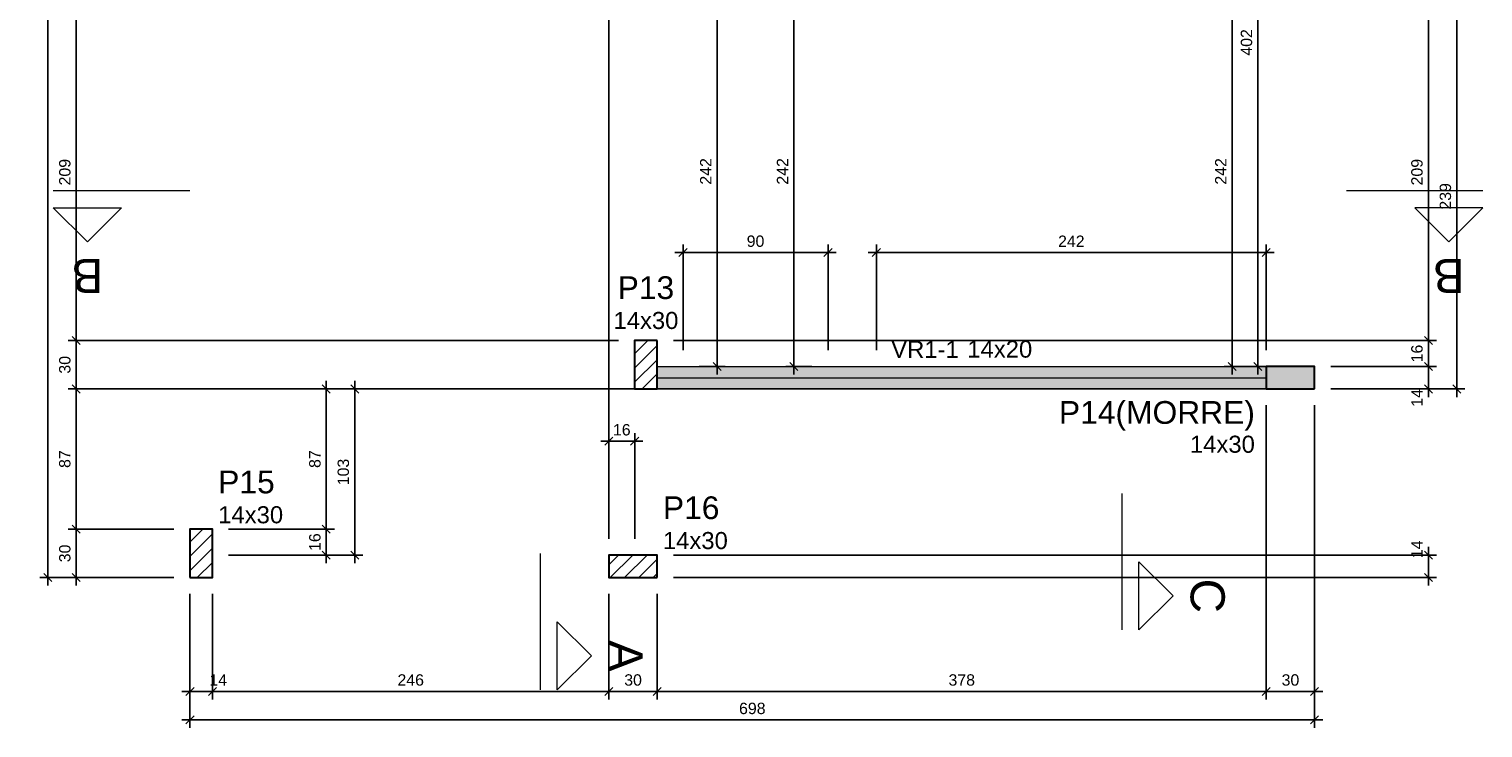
# Model space of a CAD drawing. Header units: millimetres. Extents: x 337 to 526, y -381 to -65.
# Tile 59 of 104: x 347 to 365, y -176 to -167. Entities that reach past the tile are written whole.
import ezdxf

# ---------------------------------------------------------------- set-up
doc = ezdxf.new("R2010")
doc.units = ezdxf.units.MM
doc.header["$MEASUREMENT"] = 0
doc.linetypes.add('DOT', pattern=[6.35, 0, -6.35])
doc.layers.get('0').update_dxf_attribs({"lineweight": 5})
for name, color, linetype, lineweight in [('FO-Cortes', 7, 'Continuous', 5), ('FO-Cotas', 5, 'Continuous', 5), ('FO-Eixos', 5, 'Continuous', 5), ('FO-Hachura pilar que morre', 106, 'Continuous', 5), ('FO-Hachura pilar que passa', 19, 'Continuous', 5), ('FO-Hachura viga', 43, 'Continuous', 5), ('FO-Pilares', 152, 'Continuous', 30), ('FO-Textos das vigas', 7, 'Continuous', 5), ('FO-Textos dos pilares', 7, 'Continuous', 5), ('FO-Vigas', 1, 'Continuous', 20)]:
    doc.layers.add(name, color=color, linetype=linetype, lineweight=lineweight)
doc.styles.add('Arial', font='arial.ttf')
doc.dimstyles.new('UM_50.000000', dxfattribs={"dimtxt": 0.18, "dimasz": 0.1, "dimexe": 0.1, "dimexo": 0.2, "dimgap": 0, "dimtad": 1, "dimtih": 1, "dimtoh": 1, "dimdec": 1, "dimlfac": 50, "dimzin": 0, "dimdsep": 46, "dimtxsty": 'Standard', "dimcen": 0.09, "dimdle": 0.1, "dimadec": 1, "dimazin": 2, "dimtfac": 1, "dimtdec": 4, "dimtofl": 0, "dimtmove": 0, "dimatfit": 3, "dimfxl": 1, "dimtolj": 1, "dimarcsym": 0})
pattern_1 = [(45, (341.53497, -212.47107), (-0.08838835, 0.08838835), [])]

# ---------------------------------------------------------------- blocks, each defined once
blk = doc.blocks.new('_Oblique')
at = {"color": 0, "linetype": 'ByBlock', "lineweight": -2}
blk.add_line((-0.5, -0.5), (0.5, 0.5), dxfattribs=at)
blk = doc.blocks.new('*D468')
at = {"layer": 'Defpoints', "color": 0, "transparency": 16777216}
for p in [(353.991, -155.136), (349.071, -156.548), (353.991, -173.908)]:
    blk.add_point(p, dxfattribs=at)
at = {"layer": 'FO-Cotas', "color": 0, "lineweight": -2, "transparency": 16777216}
for p, q in [((348.971, -155.136), (354.091, -155.136)), ((349.071, -156.348), (349.071, -155.036)), ((353.991, -173.708), (353.991, -155.036))]:
    blk.add_line(p, q, dxfattribs=at)
at = {"layer": 'FO-Cotas', "color": 0, "lineweight": -2, "transparency": 16777216, "xscale": 0.1, "yscale": 0.1, "zscale": 0.1, "rotation": 180}
blk.add_blockref('_Oblique', (349.071, -155.136), dxfattribs=at)
at = {"layer": 'FO-Cotas', "color": 0, "lineweight": -2, "transparency": 16777216, "xscale": 0.1, "yscale": 0.1, "zscale": 0.1}
blk.add_blockref('_Oblique', (353.991, -155.136), dxfattribs=at)
at = {"layer": 'FO-Cotas', "color": 7, "transparency": 16777216, "insert": (351.531, -154.995), "char_height": 0.1412, "attachment_point": 5, "rotation": 0.0057, "style": 'Arial'}
blk.add_mtext('\\A1;246', dxfattribs=at)
blk = doc.blocks.new('*D411')
at = {"layer": 'Defpoints', "color": 0, "transparency": 16777216}
for p in [(354.311, -172.496), (353.991, -173.908), (354.311, -173.908)]:
    blk.add_point(p, dxfattribs=at)
at = {"layer": 'FO-Cotas', "color": 0, "lineweight": -2, "transparency": 16777216}
for p, q in [((353.891, -172.496), (354.411, -172.496)), ((353.991, -173.708), (353.991, -172.396)), ((354.311, -173.708), (354.311, -172.396))]:
    blk.add_line(p, q, dxfattribs=at)
at = {"layer": 'FO-Cotas', "color": 0, "lineweight": -2, "transparency": 16777216, "xscale": 0.1, "yscale": 0.1, "zscale": 0.1, "rotation": 180}
blk.add_blockref('_Oblique', (353.991, -172.496), dxfattribs=at)
at = {"layer": 'FO-Cotas', "color": 0, "lineweight": -2, "transparency": 16777216, "xscale": 0.1, "yscale": 0.1, "zscale": 0.1}
blk.add_blockref('_Oblique', (354.311, -172.496), dxfattribs=at)
at = {"layer": 'FO-Cotas', "color": 7, "transparency": 16777216, "insert": (354.151, -172.355), "char_height": 0.1412, "attachment_point": 5, "rotation": 0.0057, "style": 'Arial'}
blk.add_mtext('\\A1;16', dxfattribs=at)
blk = doc.blocks.new('*D413')
at = {"layer": 'Defpoints', "color": 0, "transparency": 16777216}
for p in [(356.711, -170.156), (354.911, -171.568), (356.711, -171.568)]:
    blk.add_point(p, dxfattribs=at)
at = {"layer": 'FO-Cotas', "color": 0, "lineweight": -2, "transparency": 16777216}
for p, q in [((354.811, -170.156), (356.811, -170.156)), ((354.911, -171.368), (354.911, -170.056)), ((356.711, -171.368), (356.711, -170.056))]:
    blk.add_line(p, q, dxfattribs=at)
at = {"layer": 'FO-Cotas', "color": 0, "lineweight": -2, "transparency": 16777216, "xscale": 0.1, "yscale": 0.1, "zscale": 0.1, "rotation": 180}
blk.add_blockref('_Oblique', (354.911, -170.156), dxfattribs=at)
at = {"layer": 'FO-Cotas', "color": 0, "lineweight": -2, "transparency": 16777216, "xscale": 0.1, "yscale": 0.1, "zscale": 0.1}
blk.add_blockref('_Oblique', (356.711, -170.156), dxfattribs=at)
at = {"layer": 'FO-Cotas', "color": 7, "transparency": 16777216, "insert": (355.811, -170.015), "char_height": 0.1412, "attachment_point": 5, "rotation": 0.0057, "style": 'Arial'}
blk.add_mtext('\\A1;90', dxfattribs=at)
blk = doc.blocks.new('*D416')
at = {"layer": 'Defpoints', "color": 0, "transparency": 16777216}
for p in [(362.151, -170.156), (357.311, -171.568), (362.151, -171.568)]:
    blk.add_point(p, dxfattribs=at)
at = {"layer": 'FO-Cotas', "color": 0, "lineweight": -2, "transparency": 16777216}
for p, q in [((357.211, -170.156), (362.251, -170.156)), ((357.311, -171.368), (357.311, -170.056)), ((362.151, -171.368), (362.151, -170.056))]:
    blk.add_line(p, q, dxfattribs=at)
at = {"layer": 'FO-Cotas', "color": 0, "lineweight": -2, "transparency": 16777216, "xscale": 0.1, "yscale": 0.1, "zscale": 0.1, "rotation": 180}
blk.add_blockref('_Oblique', (357.311, -170.156), dxfattribs=at)
at = {"layer": 'FO-Cotas', "color": 0, "lineweight": -2, "transparency": 16777216, "xscale": 0.1, "yscale": 0.1, "zscale": 0.1}
blk.add_blockref('_Oblique', (362.151, -170.156), dxfattribs=at)
at = {"layer": 'FO-Cotas', "color": 7, "transparency": 16777216, "insert": (359.731, -170.015), "char_height": 0.1412, "attachment_point": 5, "rotation": 0.0057, "style": 'Arial'}
blk.add_mtext('\\A1;242', dxfattribs=at)
blk = doc.blocks.new('*D419')
at = {"layer": 'Defpoints', "color": 0, "transparency": 16777216}
for p in [(353.991, -154.783), (348.791, -156.548), (353.991, -173.908)]:
    blk.add_point(p, dxfattribs=at)
at = {"layer": 'FO-Cotas', "color": 0, "lineweight": -2, "transparency": 16777216}
for p, q in [((348.691, -154.783), (354.091, -154.783)), ((348.791, -156.348), (348.791, -154.683)), ((353.991, -173.708), (353.991, -154.683))]:
    blk.add_line(p, q, dxfattribs=at)
at = {"layer": 'FO-Cotas', "color": 0, "lineweight": -2, "transparency": 16777216, "xscale": 0.1, "yscale": 0.1, "zscale": 0.1, "rotation": 180}
blk.add_blockref('_Oblique', (348.791, -154.783), dxfattribs=at)
at = {"layer": 'FO-Cotas', "color": 0, "lineweight": -2, "transparency": 16777216, "xscale": 0.1, "yscale": 0.1, "zscale": 0.1}
blk.add_blockref('_Oblique', (353.991, -154.783), dxfattribs=at)
at = {"layer": 'FO-Cotas', "color": 7, "transparency": 16777216, "insert": (351.391, -154.642), "char_height": 0.1412, "attachment_point": 5, "rotation": 0.0057, "style": 'Arial'}
blk.add_mtext('\\A1;260', dxfattribs=at)
blk = doc.blocks.new('*D422')
at = {"layer": 'Defpoints', "color": 0, "transparency": 16777216}
for p in [(348.791, -174.188), (349.071, -174.188), (349.071, -175.6)]:
    blk.add_point(p, dxfattribs=at)
at = {"layer": 'FO-Cotas', "color": 0, "lineweight": -2, "transparency": 16777216}
for p, q in [((348.791, -174.388), (348.791, -175.7)), ((349.071, -174.388), (349.071, -175.7)), ((348.691, -175.6), (349.171, -175.6))]:
    blk.add_line(p, q, dxfattribs=at)
at = {"layer": 'FO-Cotas', "color": 0, "lineweight": -2, "transparency": 16777216, "xscale": 0.1, "yscale": 0.1, "zscale": 0.1, "rotation": 180}
blk.add_blockref('_Oblique', (348.791, -175.6), dxfattribs=at)
at = {"layer": 'FO-Cotas', "color": 0, "lineweight": -2, "transparency": 16777216, "xscale": 0.1, "yscale": 0.1, "zscale": 0.1}
blk.add_blockref('_Oblique', (349.071, -175.6), dxfattribs=at)
at = {"layer": 'FO-Cotas', "color": 7, "transparency": 16777216, "insert": (349.141, -175.459), "char_height": 0.1412, "attachment_point": 5, "rotation": 0.0057, "style": 'Arial'}
blk.add_mtext('\\A1;14', dxfattribs=at)
blk = doc.blocks.new('*D423')
at = {"layer": 'Defpoints', "color": 0, "transparency": 16777216}
for p in [(349.071, -174.188), (353.991, -174.188), (353.991, -175.6)]:
    blk.add_point(p, dxfattribs=at)
at = {"layer": 'FO-Cotas', "color": 0, "lineweight": -2, "transparency": 16777216}
for p, q in [((349.071, -174.388), (349.071, -175.7)), ((353.991, -174.388), (353.991, -175.7)), ((348.971, -175.6), (354.091, -175.6))]:
    blk.add_line(p, q, dxfattribs=at)
at = {"layer": 'FO-Cotas', "color": 0, "lineweight": -2, "transparency": 16777216, "xscale": 0.1, "yscale": 0.1, "zscale": 0.1, "rotation": 180}
blk.add_blockref('_Oblique', (349.071, -175.6), dxfattribs=at)
at = {"layer": 'FO-Cotas', "color": 0, "lineweight": -2, "transparency": 16777216, "xscale": 0.1, "yscale": 0.1, "zscale": 0.1}
blk.add_blockref('_Oblique', (353.991, -175.6), dxfattribs=at)
at = {"layer": 'FO-Cotas', "color": 7, "transparency": 16777216, "insert": (351.531, -175.459), "char_height": 0.1412, "attachment_point": 5, "rotation": 0.0057, "style": 'Arial'}
blk.add_mtext('\\A1;246', dxfattribs=at)
blk = doc.blocks.new('*D424')
at = {"layer": 'Defpoints', "color": 0, "transparency": 16777216}
for p in [(353.991, -174.188), (354.591, -174.188), (354.591, -175.6)]:
    blk.add_point(p, dxfattribs=at)
at = {"layer": 'FO-Cotas', "color": 0, "lineweight": -2, "transparency": 16777216}
for p, q in [((353.991, -174.388), (353.991, -175.7)), ((354.591, -174.388), (354.591, -175.7)), ((353.891, -175.6), (354.691, -175.6))]:
    blk.add_line(p, q, dxfattribs=at)
at = {"layer": 'FO-Cotas', "color": 0, "lineweight": -2, "transparency": 16777216, "xscale": 0.1, "yscale": 0.1, "zscale": 0.1, "rotation": 180}
blk.add_blockref('_Oblique', (353.991, -175.6), dxfattribs=at)
at = {"layer": 'FO-Cotas', "color": 0, "lineweight": -2, "transparency": 16777216, "xscale": 0.1, "yscale": 0.1, "zscale": 0.1}
blk.add_blockref('_Oblique', (354.591, -175.6), dxfattribs=at)
at = {"layer": 'FO-Cotas', "color": 7, "transparency": 16777216, "insert": (354.291, -175.459), "char_height": 0.1412, "attachment_point": 5, "rotation": 0.0057, "style": 'Arial'}
blk.add_mtext('\\A1;30', dxfattribs=at)
blk = doc.blocks.new('*D425')
at = {"layer": 'Defpoints', "color": 0, "transparency": 16777216}
for p in [(362.151, -171.848), (354.591, -174.188), (362.151, -175.6)]:
    blk.add_point(p, dxfattribs=at)
at = {"layer": 'FO-Cotas', "color": 0, "lineweight": -2, "transparency": 16777216}
for p, q in [((362.151, -172.048), (362.151, -175.7)), ((354.591, -174.388), (354.591, -175.7)), ((354.491, -175.6), (362.251, -175.6))]:
    blk.add_line(p, q, dxfattribs=at)
at = {"layer": 'FO-Cotas', "color": 0, "lineweight": -2, "transparency": 16777216, "xscale": 0.1, "yscale": 0.1, "zscale": 0.1, "rotation": 180}
blk.add_blockref('_Oblique', (354.591, -175.6), dxfattribs=at)
at = {"layer": 'FO-Cotas', "color": 0, "lineweight": -2, "transparency": 16777216, "xscale": 0.1, "yscale": 0.1, "zscale": 0.1}
blk.add_blockref('_Oblique', (362.151, -175.6), dxfattribs=at)
at = {"layer": 'FO-Cotas', "color": 7, "transparency": 16777216, "insert": (358.371, -175.459), "char_height": 0.1412, "attachment_point": 5, "rotation": 0.0057, "style": 'Arial'}
blk.add_mtext('\\A1;378', dxfattribs=at)
blk = doc.blocks.new('*D426')
at = {"layer": 'Defpoints', "color": 0, "transparency": 16777216}
for p in [(362.151, -171.848), (362.751, -171.848), (362.751, -175.6)]:
    blk.add_point(p, dxfattribs=at)
at = {"layer": 'FO-Cotas', "color": 0, "lineweight": -2, "transparency": 16777216}
for p, q in [((362.151, -172.048), (362.151, -175.7)), ((362.751, -172.048), (362.751, -175.7)), ((362.051, -175.6), (362.851, -175.6))]:
    blk.add_line(p, q, dxfattribs=at)
at = {"layer": 'FO-Cotas', "color": 0, "lineweight": -2, "transparency": 16777216, "xscale": 0.1, "yscale": 0.1, "zscale": 0.1, "rotation": 180}
blk.add_blockref('_Oblique', (362.151, -175.6), dxfattribs=at)
at = {"layer": 'FO-Cotas', "color": 0, "lineweight": -2, "transparency": 16777216, "xscale": 0.1, "yscale": 0.1, "zscale": 0.1}
blk.add_blockref('_Oblique', (362.751, -175.6), dxfattribs=at)
at = {"layer": 'FO-Cotas', "color": 7, "transparency": 16777216, "insert": (362.451, -175.459), "char_height": 0.1412, "attachment_point": 5, "rotation": 0.0057, "style": 'Arial'}
blk.add_mtext('\\A1;30', dxfattribs=at)
blk = doc.blocks.new('*D427')
at = {"layer": 'Defpoints', "color": 0, "transparency": 16777216}
for p in [(362.751, -171.848), (348.791, -174.188), (362.751, -175.953)]:
    blk.add_point(p, dxfattribs=at)
at = {"layer": 'FO-Cotas', "color": 0, "lineweight": -2, "transparency": 16777216}
for p, q in [((362.751, -172.048), (362.751, -176.053)), ((348.791, -174.388), (348.791, -176.053)), ((348.691, -175.953), (362.851, -175.953))]:
    blk.add_line(p, q, dxfattribs=at)
at = {"layer": 'FO-Cotas', "color": 0, "lineweight": -2, "transparency": 16777216, "xscale": 0.1, "yscale": 0.1, "zscale": 0.1, "rotation": 180}
blk.add_blockref('_Oblique', (348.791, -175.953), dxfattribs=at)
at = {"layer": 'FO-Cotas', "color": 0, "lineweight": -2, "transparency": 16777216, "xscale": 0.1, "yscale": 0.1, "zscale": 0.1}
blk.add_blockref('_Oblique', (362.751, -175.953), dxfattribs=at)
at = {"layer": 'FO-Cotas', "color": 7, "transparency": 16777216, "insert": (355.771, -175.812), "char_height": 0.1412, "attachment_point": 5, "rotation": 0.0057, "style": 'Arial'}
blk.add_mtext('\\A1;698', dxfattribs=at)
blk = doc.blocks.new('*D428')
at = {"layer": 'Defpoints', "color": 0, "transparency": 16777216}
for p in [(347.379, -173.588), (348.791, -173.588), (348.791, -174.188)]:
    blk.add_point(p, dxfattribs=at)
at = {"layer": 'FO-Cotas', "color": 0, "lineweight": -2, "transparency": 16777216}
for p, q in [((348.591, -173.588), (347.279, -173.588)), ((347.379, -174.288), (347.379, -173.488)), ((348.591, -174.188), (347.279, -174.188))]:
    blk.add_line(p, q, dxfattribs=at)
at = {"layer": 'FO-Cotas', "color": 0, "lineweight": -2, "transparency": 16777216, "xscale": 0.1, "yscale": 0.1, "zscale": 0.1}
for p, rotation in [((347.379, -173.588), 90), ((347.379, -174.188), 270)]:
    blk.add_blockref('_Oblique', p, dxfattribs=dict(at, rotation=rotation))
at = {"layer": 'FO-Cotas', "color": 7, "transparency": 16777216, "insert": (347.238, -173.888), "char_height": 0.1412, "attachment_point": 5, "rotation": 90, "style": 'Arial'}
blk.add_mtext('\\A1;30', dxfattribs=at)
blk = doc.blocks.new('*D429')
at = {"layer": 'Defpoints', "color": 0, "transparency": 16777216}
for p in [(347.379, -171.848), (354.311, -171.848), (348.791, -173.588)]:
    blk.add_point(p, dxfattribs=at)
at = {"layer": 'FO-Cotas', "color": 0, "lineweight": -2, "transparency": 16777216}
for p, q in [((347.379, -173.688), (347.379, -171.748)), ((354.111, -171.848), (347.279, -171.848)), ((348.591, -173.588), (347.279, -173.588))]:
    blk.add_line(p, q, dxfattribs=at)
at = {"layer": 'FO-Cotas', "color": 0, "lineweight": -2, "transparency": 16777216, "xscale": 0.1, "yscale": 0.1, "zscale": 0.1}
for p, rotation in [((347.379, -171.848), 90), ((347.379, -173.588), 270)]:
    blk.add_blockref('_Oblique', p, dxfattribs=dict(at, rotation=rotation))
at = {"layer": 'FO-Cotas', "color": 7, "transparency": 16777216, "insert": (347.238, -172.718), "char_height": 0.1412, "attachment_point": 5, "rotation": 90, "style": 'Arial'}
blk.add_mtext('\\A1;87', dxfattribs=at)
blk = doc.blocks.new('*D430')
at = {"layer": 'Defpoints', "color": 0, "transparency": 16777216}
for p in [(347.379, -171.248), (354.311, -171.248), (354.311, -171.848)]:
    blk.add_point(p, dxfattribs=at)
at = {"layer": 'FO-Cotas', "color": 0, "lineweight": -2, "transparency": 16777216}
for p, q in [((354.111, -171.248), (347.279, -171.248)), ((347.379, -171.948), (347.379, -171.148)), ((354.111, -171.848), (347.279, -171.848))]:
    blk.add_line(p, q, dxfattribs=at)
at = {"layer": 'FO-Cotas', "color": 0, "lineweight": -2, "transparency": 16777216, "xscale": 0.1, "yscale": 0.1, "zscale": 0.1}
for p, rotation in [((347.379, -171.248), 90), ((347.379, -171.848), 270)]:
    blk.add_blockref('_Oblique', p, dxfattribs=dict(at, rotation=rotation))
at = {"layer": 'FO-Cotas', "color": 7, "transparency": 16777216, "insert": (347.238, -171.548), "char_height": 0.1412, "attachment_point": 5, "rotation": 90, "style": 'Arial'}
blk.add_mtext('\\A1;30', dxfattribs=at)
blk = doc.blocks.new('*D431')
at = {"layer": 'Defpoints', "color": 0, "transparency": 16777216}
for p in [(347.379, -167.068), (348.791, -167.068), (354.311, -171.248)]:
    blk.add_point(p, dxfattribs=at)
at = {"layer": 'FO-Cotas', "color": 0, "lineweight": -2, "transparency": 16777216}
for p, q in [((348.591, -167.068), (347.279, -167.068)), ((347.379, -171.348), (347.379, -166.968)), ((354.111, -171.248), (347.279, -171.248))]:
    blk.add_line(p, q, dxfattribs=at)
at = {"layer": 'FO-Cotas', "color": 0, "lineweight": -2, "transparency": 16777216, "xscale": 0.1, "yscale": 0.1, "zscale": 0.1}
for p, rotation in [((347.379, -167.068), 90), ((347.379, -171.248), 270)]:
    blk.add_blockref('_Oblique', p, dxfattribs=dict(at, rotation=rotation))
at = {"layer": 'FO-Cotas', "color": 7, "transparency": 16777216, "insert": (347.238, -169.158), "char_height": 0.1412, "attachment_point": 5, "rotation": 90, "style": 'Arial'}
blk.add_mtext('\\A1;209', dxfattribs=at)
blk = doc.blocks.new('*D437')
at = {"layer": 'Defpoints', "color": 0, "transparency": 16777216}
for p in [(347.026, -156.548), (348.791, -156.548), (348.791, -174.188)]:
    blk.add_point(p, dxfattribs=at)
at = {"layer": 'FO-Cotas', "color": 0, "lineweight": -2, "transparency": 16777216}
for p, q in [((347.026, -174.288), (347.026, -156.448)), ((348.591, -156.548), (346.926, -156.548)), ((348.591, -174.188), (346.926, -174.188))]:
    blk.add_line(p, q, dxfattribs=at)
at = {"layer": 'FO-Cotas', "color": 0, "lineweight": -2, "transparency": 16777216, "xscale": 0.1, "yscale": 0.1, "zscale": 0.1}
for p, rotation in [((347.026, -156.548), 90), ((347.026, -174.188), 270)]:
    blk.add_blockref('_Oblique', p, dxfattribs=dict(at, rotation=rotation))
at = {"layer": 'FO-Cotas', "color": 7, "transparency": 16777216, "insert": (346.885, -165.368), "char_height": 0.1412, "attachment_point": 5, "rotation": 90, "style": 'Arial'}
blk.add_mtext('\\A1;882', dxfattribs=at)
blk = doc.blocks.new('*D438')
at = {"layer": 'Defpoints', "color": 0, "transparency": 16777216}
for p in [(354.591, -173.908), (364.163, -173.908), (354.591, -174.188)]:
    blk.add_point(p, dxfattribs=at)
at = {"layer": 'FO-Cotas', "color": 0, "lineweight": -2, "transparency": 16777216}
for p, q in [((354.791, -173.908), (364.263, -173.908)), ((364.163, -174.288), (364.163, -173.808)), ((354.791, -174.188), (364.263, -174.188))]:
    blk.add_line(p, q, dxfattribs=at)
at = {"layer": 'FO-Cotas', "color": 0, "lineweight": -2, "transparency": 16777216, "xscale": 0.1, "yscale": 0.1, "zscale": 0.1}
for p, rotation in [((364.163, -173.908), 90), ((364.163, -174.188), 270)]:
    blk.add_blockref('_Oblique', p, dxfattribs=dict(at, rotation=rotation))
at = {"layer": 'FO-Cotas', "color": 7, "transparency": 16777216, "insert": (364.022, -173.837), "char_height": 0.1412, "attachment_point": 5, "rotation": 90, "style": 'Arial'}
blk.add_mtext('\\A1;14', dxfattribs=at)
blk = doc.blocks.new('*D439')
at = {"layer": 'Defpoints', "color": 0, "transparency": 16777216}
for p in [(349.071, -173.588), (350.483, -173.588), (349.071, -173.908)]:
    blk.add_point(p, dxfattribs=at)
at = {"layer": 'FO-Cotas', "color": 0, "lineweight": -2, "transparency": 16777216}
for p, q in [((349.271, -173.588), (350.583, -173.588)), ((350.483, -174.008), (350.483, -173.488)), ((349.271, -173.908), (350.583, -173.908))]:
    blk.add_line(p, q, dxfattribs=at)
at = {"layer": 'FO-Cotas', "color": 0, "lineweight": -2, "transparency": 16777216, "xscale": 0.1, "yscale": 0.1, "zscale": 0.1}
for p, rotation in [((350.483, -173.588), 90), ((350.483, -173.908), 270)]:
    blk.add_blockref('_Oblique', p, dxfattribs=dict(at, rotation=rotation))
at = {"layer": 'FO-Cotas', "color": 7, "transparency": 16777216, "insert": (350.342, -173.748), "char_height": 0.1412, "attachment_point": 5, "rotation": 90, "style": 'Arial'}
blk.add_mtext('\\A1;16', dxfattribs=at)
blk = doc.blocks.new('*D440')
at = {"layer": 'Defpoints', "color": 0, "transparency": 16777216}
for p in [(350.483, -171.848), (362.751, -171.848), (349.071, -173.588)]:
    blk.add_point(p, dxfattribs=at)
at = {"layer": 'FO-Cotas', "color": 0, "lineweight": -2, "transparency": 16777216}
for p, q in [((350.483, -173.688), (350.483, -171.748)), ((362.551, -171.848), (350.383, -171.848)), ((349.271, -173.588), (350.583, -173.588))]:
    blk.add_line(p, q, dxfattribs=at)
at = {"layer": 'FO-Cotas', "color": 0, "lineweight": -2, "transparency": 16777216, "xscale": 0.1, "yscale": 0.1, "zscale": 0.1}
for p, rotation in [((350.483, -171.848), 90), ((350.483, -173.588), 270)]:
    blk.add_blockref('_Oblique', p, dxfattribs=dict(at, rotation=rotation))
at = {"layer": 'FO-Cotas', "color": 7, "transparency": 16777216, "insert": (350.342, -172.718), "char_height": 0.1412, "attachment_point": 5, "rotation": 90, "style": 'Arial'}
blk.add_mtext('\\A1;87', dxfattribs=at)
blk = doc.blocks.new('*D441')
at = {"layer": 'Defpoints', "color": 0, "transparency": 16777216}
for p in [(362.751, -171.568), (364.163, -171.568), (362.751, -171.848)]:
    blk.add_point(p, dxfattribs=at)
at = {"layer": 'FO-Cotas', "color": 0, "lineweight": -2, "transparency": 16777216}
for p, q in [((362.951, -171.568), (364.263, -171.568)), ((364.163, -171.948), (364.163, -171.468)), ((362.951, -171.848), (364.263, -171.848))]:
    blk.add_line(p, q, dxfattribs=at)
at = {"layer": 'FO-Cotas', "color": 0, "lineweight": -2, "transparency": 16777216, "xscale": 0.1, "yscale": 0.1, "zscale": 0.1}
for p, rotation in [((364.163, -171.568), 90), ((364.163, -171.848), 270)]:
    blk.add_blockref('_Oblique', p, dxfattribs=dict(at, rotation=rotation))
at = {"layer": 'FO-Cotas', "color": 7, "transparency": 16777216, "insert": (364.022, -171.958), "char_height": 0.1412, "attachment_point": 5, "rotation": 90, "style": 'Arial'}
blk.add_mtext('\\A1;14', dxfattribs=at)
blk = doc.blocks.new('*D442')
at = {"layer": 'Defpoints', "color": 0, "transparency": 16777216}
for p in [(354.591, -171.248), (364.163, -171.248), (362.751, -171.568)]:
    blk.add_point(p, dxfattribs=at)
at = {"layer": 'FO-Cotas', "color": 0, "lineweight": -2, "transparency": 16777216}
for p, q in [((354.791, -171.248), (364.263, -171.248)), ((364.163, -171.668), (364.163, -171.148)), ((362.951, -171.568), (364.263, -171.568))]:
    blk.add_line(p, q, dxfattribs=at)
at = {"layer": 'FO-Cotas', "color": 0, "lineweight": -2, "transparency": 16777216, "xscale": 0.1, "yscale": 0.1, "zscale": 0.1}
for p, rotation in [((364.163, -171.248), 90), ((364.163, -171.568), 270)]:
    blk.add_blockref('_Oblique', p, dxfattribs=dict(at, rotation=rotation))
at = {"layer": 'FO-Cotas', "color": 7, "transparency": 16777216, "insert": (364.022, -171.408), "char_height": 0.1412, "attachment_point": 5, "rotation": 90, "style": 'Arial'}
blk.add_mtext('\\A1;16', dxfattribs=at)
blk = doc.blocks.new('*D443')
at = {"layer": 'Defpoints', "color": 0, "transparency": 16777216}
for p in [(349.071, -167.068), (364.163, -167.068), (354.591, -171.248)]:
    blk.add_point(p, dxfattribs=at)
at = {"layer": 'FO-Cotas', "color": 0, "lineweight": -2, "transparency": 16777216}
for p, q in [((349.271, -167.068), (364.263, -167.068)), ((364.163, -171.348), (364.163, -166.968)), ((354.791, -171.248), (364.263, -171.248))]:
    blk.add_line(p, q, dxfattribs=at)
at = {"layer": 'FO-Cotas', "color": 0, "lineweight": -2, "transparency": 16777216, "xscale": 0.1, "yscale": 0.1, "zscale": 0.1}
for p, rotation in [((364.163, -167.068), 90), ((364.163, -171.248), 270)]:
    blk.add_blockref('_Oblique', p, dxfattribs=dict(at, rotation=rotation))
at = {"layer": 'FO-Cotas', "color": 7, "transparency": 16777216, "insert": (364.022, -169.158), "char_height": 0.1412, "attachment_point": 5, "rotation": 90, "style": 'Arial'}
blk.add_mtext('\\A1;209', dxfattribs=at)
blk = doc.blocks.new('*D452')
at = {"layer": 'Defpoints', "color": 0, "transparency": 16777216}
for p in [(350.836, -171.848), (362.751, -171.848), (349.071, -173.908)]:
    blk.add_point(p, dxfattribs=at)
at = {"layer": 'FO-Cotas', "color": 0, "lineweight": -2, "transparency": 16777216}
for p, q in [((350.836, -174.008), (350.836, -171.748)), ((362.551, -171.848), (350.736, -171.848)), ((349.271, -173.908), (350.936, -173.908))]:
    blk.add_line(p, q, dxfattribs=at)
at = {"layer": 'FO-Cotas', "color": 0, "lineweight": -2, "transparency": 16777216, "xscale": 0.1, "yscale": 0.1, "zscale": 0.1}
for p, rotation in [((350.836, -171.848), 90), ((350.836, -173.908), 270)]:
    blk.add_blockref('_Oblique', p, dxfattribs=dict(at, rotation=rotation))
at = {"layer": 'FO-Cotas', "color": 7, "transparency": 16777216, "insert": (350.695, -172.878), "char_height": 0.1412, "attachment_point": 5, "rotation": 90, "style": 'Arial'}
blk.add_mtext('\\A1;103', dxfattribs=at)
blk = doc.blocks.new('*D453')
at = {"layer": 'Defpoints', "color": 0, "transparency": 16777216}
for p in [(349.071, -167.068), (364.516, -167.068), (362.751, -171.848)]:
    blk.add_point(p, dxfattribs=at)
at = {"layer": 'FO-Cotas', "color": 0, "lineweight": -2, "transparency": 16777216}
for p, q in [((349.271, -167.068), (364.616, -167.068)), ((364.516, -171.948), (364.516, -166.968)), ((362.951, -171.848), (364.616, -171.848))]:
    blk.add_line(p, q, dxfattribs=at)
at = {"layer": 'FO-Cotas', "color": 0, "lineweight": -2, "transparency": 16777216, "xscale": 0.1, "yscale": 0.1, "zscale": 0.1}
for p, rotation in [((364.516, -167.068), 90), ((364.516, -171.848), 270)]:
    blk.add_blockref('_Oblique', p, dxfattribs=dict(at, rotation=rotation))
at = {"layer": 'FO-Cotas', "color": 7, "transparency": 16777216, "insert": (364.375, -169.458), "char_height": 0.1412, "attachment_point": 5, "rotation": 90, "style": 'Arial'}
blk.add_mtext('\\A1;239', dxfattribs=at)
blk = doc.blocks.new('*D461')
at = {"layer": 'Defpoints', "color": 0, "transparency": 16777216}
for p in [(354.911, -166.728), (354.911, -171.568), (355.334, -171.568)]:
    blk.add_point(p, dxfattribs=at)
at = {"layer": 'FO-Cotas', "color": 0, "lineweight": -2, "transparency": 16777216}
for p, q in [((355.111, -166.728), (355.434, -166.728)), ((355.334, -166.628), (355.334, -171.668)), ((355.111, -171.568), (355.434, -171.568))]:
    blk.add_line(p, q, dxfattribs=at)
at = {"layer": 'FO-Cotas', "color": 0, "lineweight": -2, "transparency": 16777216, "xscale": 0.1, "yscale": 0.1, "zscale": 0.1}
for p, rotation in [((355.334, -166.728), 90), ((355.334, -171.568), 270)]:
    blk.add_blockref('_Oblique', p, dxfattribs=dict(at, rotation=rotation))
at = {"layer": 'FO-Cotas', "color": 7, "transparency": 16777216, "insert": (355.193, -169.148), "char_height": 0.1412, "attachment_point": 5, "rotation": 90, "style": 'Arial'}
blk.add_mtext('\\A1;242', dxfattribs=at)
blk = doc.blocks.new('*D462')
at = {"layer": 'Defpoints', "color": 0, "transparency": 16777216}
for p in [(362.151, -166.728), (361.727, -171.568), (362.151, -171.568)]:
    blk.add_point(p, dxfattribs=at)
at = {"layer": 'FO-Cotas', "color": 0, "lineweight": -2, "transparency": 16777216}
for p, q in [((361.951, -166.728), (361.627, -166.728)), ((361.727, -166.628), (361.727, -171.668)), ((361.951, -171.568), (361.627, -171.568))]:
    blk.add_line(p, q, dxfattribs=at)
at = {"layer": 'FO-Cotas', "color": 0, "lineweight": -2, "transparency": 16777216, "xscale": 0.1, "yscale": 0.1, "zscale": 0.1}
for p, rotation in [((361.727, -166.728), 90), ((361.727, -171.568), 270)]:
    blk.add_blockref('_Oblique', p, dxfattribs=dict(at, rotation=rotation))
at = {"layer": 'FO-Cotas', "color": 7, "transparency": 16777216, "insert": (361.586, -169.148), "char_height": 0.1412, "attachment_point": 5, "rotation": 90, "style": 'Arial'}
blk.add_mtext('\\A1;242', dxfattribs=at)
blk = doc.blocks.new('*D463')
at = {"layer": 'Defpoints', "color": 0, "transparency": 16777216}
for p in [(356.287, -166.728), (356.711, -166.728), (356.711, -171.568)]:
    blk.add_point(p, dxfattribs=at)
at = {"layer": 'FO-Cotas', "color": 0, "lineweight": -2, "transparency": 16777216}
for p, q in [((356.511, -166.728), (356.187, -166.728)), ((356.287, -171.668), (356.287, -166.628)), ((356.511, -171.568), (356.187, -171.568))]:
    blk.add_line(p, q, dxfattribs=at)
at = {"layer": 'FO-Cotas', "color": 0, "lineweight": -2, "transparency": 16777216, "xscale": 0.1, "yscale": 0.1, "zscale": 0.1}
for p, rotation in [((356.287, -166.728), 90), ((356.287, -171.568), 270)]:
    blk.add_blockref('_Oblique', p, dxfattribs=dict(at, rotation=rotation))
at = {"layer": 'FO-Cotas', "color": 7, "transparency": 16777216, "insert": (356.146, -169.148), "char_height": 0.1412, "attachment_point": 5, "rotation": 90, "style": 'Arial'}
blk.add_mtext('\\A1;242', dxfattribs=at)
blk = doc.blocks.new('*D465')
at = {"layer": 'Defpoints', "color": 0, "transparency": 16777216}
for p in [(362.047, -163.528), (362.471, -163.528), (362.471, -171.568)]:
    blk.add_point(p, dxfattribs=at)
at = {"layer": 'FO-Cotas', "color": 0, "lineweight": -2, "transparency": 16777216}
for p, q in [((362.047, -171.668), (362.047, -163.428)), ((362.271, -163.528), (361.947, -163.528)), ((362.271, -171.568), (361.947, -171.568))]:
    blk.add_line(p, q, dxfattribs=at)
at = {"layer": 'FO-Cotas', "color": 0, "lineweight": -2, "transparency": 16777216, "xscale": 0.1, "yscale": 0.1, "zscale": 0.1}
for p, rotation in [((362.047, -163.528), 90), ((362.047, -171.568), 270)]:
    blk.add_blockref('_Oblique', p, dxfattribs=dict(at, rotation=rotation))
at = {"layer": 'FO-Cotas', "color": 7, "transparency": 16777216, "insert": (361.906, -167.548), "char_height": 0.1412, "attachment_point": 5, "rotation": 90, "style": 'Arial'}
blk.add_mtext('\\A1;402', dxfattribs=at)

msp = doc.modelspace()

# ---------------------------------------------------------------- hatches: boundary and pattern name
at = {"layer": 'FO-Hachura pilar que morre', "linetype": 'Continuous'}
msp.add_hatch(color=256, dxfattribs=at).paths.add_polyline_path([(362.7507, -171.8479), (362.7507, -171.7079), (362.7507, -171.5679), (362.4507, -171.5679), (362.1507, -171.5679), (362.1507, -171.7079), (362.1507, -171.8479), (362.4507, -171.8479)])
at = {"layer": 'FO-Hachura pilar que passa', "linetype": 'Continuous'}
h = msp.add_hatch(dxfattribs=at)
h.set_pattern_fill('ANSI31', color=256, style=0)
h.set_pattern_definition(pattern_1)
h.paths.add_polyline_path([(354.5907, -171.2479), (354.4507, -171.2479), (354.3107, -171.2479), (354.3107, -171.5479), (354.3107, -171.8479), (354.4507, -171.8479), (354.5907, -171.8479), (354.5907, -171.5479)])
h = msp.add_hatch(dxfattribs=at)
h.set_pattern_fill('ANSI31', color=256, style=0)
h.set_pattern_definition(pattern_1)
h.paths.add_polyline_path([(348.7907, -174.1879), (348.9307, -174.1879), (349.0707, -174.1879), (349.0707, -173.8879), (349.0707, -173.5879), (348.9307, -173.5879), (348.7907, -173.5879), (348.7907, -173.8879)])
h = msp.add_hatch(dxfattribs=at)
h.set_pattern_fill('ANSI31', color=256, style=0)
h.set_pattern_definition(pattern_1)
h.paths.add_polyline_path([(354.5907, -174.1879), (354.5907, -174.0479), (354.5907, -173.9079), (354.2907, -173.9079), (353.9907, -173.9079), (353.9907, -174.0479), (353.9907, -174.1879), (354.2907, -174.1879)])
at = {"layer": 'FO-Hachura viga', "linetype": 'Continuous'}
msp.add_hatch(color=256, dxfattribs=at).paths.add_polyline_path([(362.1507, -171.5679), (362.1507, -171.5679), (354.5907, -171.5679), (354.5907, -171.8479), (362.1507, -171.8479), (362.1507, -171.5679)])

# ---------------------------------------------------------------- linework, layer by layer
at = {"layer": 'FO-Cortes', "ltscale": 0.2}
for p, q in [((347.0948, -169.387), (348.7892, -169.387)), ((363.1458, -169.387), (364.8402, -169.387)), ((360.3584, -173.1434), (360.3584, -174.8378)), ((353.1388, -173.8881), (353.1388, -175.5825))]:
    msp.add_line(p, q, dxfattribs=at)
at = {"layer": 'FO-Cortes', "linetype": 'Continuous'}
for points in [[(347.0948, -169.5988), (347.942, -169.5988), (347.5184, -170.0224), (347.0948, -169.5988)], [(364.8402, -169.5988), (363.993, -169.5988), (364.4166, -170.0224), (364.8402, -169.5988)], [(360.5702, -174.8378), (360.5702, -173.9906), (360.9938, -174.4142), (360.5702, -174.8378)], [(353.3506, -175.5825), (353.3506, -174.7353), (353.7742, -175.1589), (353.3506, -175.5825)]]:
    msp.add_lwpolyline(points, close=True, dxfattribs=at)
at = {"layer": 'FO-Eixos'}
msp.add_line((354.5907, -171.7079), (362.1507, -171.7079), dxfattribs=at)
at = {"layer": 'FO-Pilares'}
for points in [[(354.5907, -171.2479), (354.4507, -171.2479), (354.3107, -171.2479), (354.3107, -171.5479), (354.3107, -171.8479), (354.4507, -171.8479), (354.5907, -171.8479), (354.5907, -171.5479), (354.5907, -171.2479)], [(362.7507, -171.8479), (362.7507, -171.7079), (362.7507, -171.5679), (362.4507, -171.5679), (362.1507, -171.5679), (362.1507, -171.7079), (362.1507, -171.8479), (362.4507, -171.8479), (362.7507, -171.8479)], [(348.7907, -174.1879), (348.9307, -174.1879), (349.0707, -174.1879), (349.0707, -173.8879), (349.0707, -173.5879), (348.9307, -173.5879), (348.7907, -173.5879), (348.7907, -173.8879), (348.7907, -174.1879)], [(354.5907, -174.1879), (354.5907, -174.0479), (354.5907, -173.9079), (354.2907, -173.9079), (353.9907, -173.9079), (353.9907, -174.0479), (353.9907, -174.1879), (354.2907, -174.1879), (354.5907, -174.1879)]]:
    msp.add_lwpolyline(points, close=True, dxfattribs=at)
at = {"layer": 'FO-Vigas'}
for p, q in [((354.5907, -171.5679), (362.1507, -171.5679)), ((354.5907, -171.8479), (362.1507, -171.8479))]:
    msp.add_line(p, q, dxfattribs=at)

# ---------------------------------------------------------------- texts
at = {"layer": 'FO-Cortes', "linetype": 'DOT', "ltscale": 0.2, "char_height": 0.4236, "attachment_point": 8, "line_spacing_factor": 0.798, "style": 'Arial'}
for s, insert, width, rotation in [('B', (347.5184, -170.2342), 0.803434, 180), ('B', (364.4166, -170.2342), 0.803434, 180), ('C', (361.2056, -174.4142), 0.869897, 270), ('A', (353.986, -175.1589), 0.803434, 270)]:
    msp.add_mtext(s, dxfattribs=dict(at, insert=insert, width=width, rotation=rotation))
at = {"layer": 'FO-Textos das vigas', "char_height": 0.2118, "line_spacing_factor": 0.798, "style": 'Arial'}
for s, insert, width, attachment_point in [('VR1-1', (358.3341, -171.462), 1.70715, 9), ('14x20', (358.44, -171.462), 1.640981, 7)]:
    msp.add_mtext(s, dxfattribs=dict(at, insert=insert, width=width, attachment_point=attachment_point))
at = {"layer": 'FO-Textos dos pilares', "line_spacing_factor": 0.798, "style": 'Arial'}
for s, insert, char_height, width, attachment_point in [('P13', (354.4507, -170.736), 0.2824, 1.339547, 8), ('14x30', (354.4507, -171.1067), 0.2118, 1.640981, 8), ('P14(MORRE)', (362.01, -172.3651), 0.2824, 4.643198, 9), ('14x30', (362.0095, -172.6421), 0.2118, 1.640981, 9), ('P15', (349.1413, -173.1466), 0.2824, 1.339547, 7), ('14x30', (349.1413, -173.5173), 0.2118, 1.640981, 7), ('P16', (354.6613, -173.4666), 0.2824, 1.339547, 7), ('14x30', (354.6613, -173.8373), 0.2118, 1.640981, 7)]:
    msp.add_mtext(s, dxfattribs=dict(at, insert=insert, char_height=char_height, width=width, attachment_point=attachment_point))

# ---------------------------------------------------------------- dimensions: what is measured, and where the dimension line sits
at = {"layer": 'FO-Cotas'}
for base, p1, p2, picture, middle in [((353.9907, -154.7829), (348.7907, -156.5479), (353.9907, -173.9079), '*D419', (351.3907, -154.6417)), ((353.9907, -155.1359), (349.0707, -156.5479), (353.9907, -173.9079), '*D468', (351.5307, -154.9947)), ((356.7109, -170.1559), (354.9107, -171.5679), (356.7109, -171.5679), '*D413', (355.8108, -170.0147)), ((362.1507, -170.1559), (357.3109, -171.5679), (362.1507, -171.5679), '*D416', (359.7308, -170.0147)), ((362.7507, -175.9529), (348.7907, -174.1879), (362.7507, -171.8479), '*D427', (355.7707, -175.8117)), ((362.1507, -175.5999), (354.5907, -174.1879), (362.1507, -171.8479), '*D425', (358.3707, -175.4587)), ((362.7507, -175.5999), (362.1507, -171.8479), (362.7507, -171.8479), '*D426', (362.4507, -175.4587)), ((354.3107, -172.4959), (353.9907, -173.9079), (354.3107, -173.9079), '*D411', (354.1507, -172.3547)), ((349.0707, -175.5999), (348.7907, -174.1879), (349.0707, -174.1879), '*D422', (349.1413, -175.4587)), ((353.9907, -175.5999), (349.0707, -174.1879), (353.9907, -174.1879), '*D423', (351.5307, -175.4587)), ((354.5907, -175.5999), (353.9907, -174.1879), (354.5907, -174.1879), '*D424', (354.2907, -175.4587))]:
    dim = msp.add_linear_dim(base=base, p1=p1, p2=p2, dimstyle='UM_50.000000', override={"dimtxt": 0.1412, "dimasz": 0.1, "dimexe": 0.1, "dimexo": 0.2, "dimtad": 1, "dimtih": 0, "dimtoh": 0, "dimdec": 1, "dimlfac": 50, "dimzin": 8, "dimtxsty": 'Arial', "dimblk": 'Oblique', "dimblk1": 'Oblique', "dimblk2": 'Oblique', "dimsah": 1, "dimdle": 0.1, "dimse1": 0, "dimse2": 0, "dimclrt": 7, "dimadec": 1, "dimazin": 3, "dimtmove": 2, "dimldrblk": 'Oblique'}, dxfattribs=at)
    dim.commit()
    dim.dimension.update_dxf_attribs({"geometry": picture, "text_midpoint": middle, "dimtype": 160, "text_rotation": 0.00573})
for base, p1, p2, picture, middle in [((347.0257, -156.5479), (348.7907, -174.1879), (348.7907, -156.5479), '*D437', (346.8845, -165.3679)), ((362.0471, -163.5277), (362.4707, -171.5679), (362.4707, -163.5277), '*D465', (361.9059, -167.5478)), ((355.3343, -171.5679), (354.9107, -166.7277), (354.9107, -171.5679), '*D461', (355.1931, -169.1478)), ((356.2873, -166.7277), (356.7109, -171.5679), (356.7109, -166.7277), '*D463', (356.1461, -169.1478)), ((361.7271, -171.5679), (362.1507, -166.7277), (362.1507, -171.5679), '*D462', (361.5859, -169.1478)), ((347.3787, -167.0677), (354.3107, -171.2479), (348.7907, -167.0677), '*D431', (347.2375, -169.1578)), ((364.1627, -167.0677), (354.5907, -171.2479), (349.0707, -167.0677), '*D443', (364.0215, -169.1578)), ((364.5157, -167.0677), (362.7507, -171.8479), (349.0707, -167.0677), '*D453', (364.3745, -169.4578)), ((347.3787, -171.2479), (354.3107, -171.8479), (354.3107, -171.2479), '*D430', (347.2375, -171.5479)), ((364.1627, -171.2479), (362.7507, -171.5679), (354.5907, -171.2479), '*D442', (364.0215, -171.4079)), ((364.1627, -171.5679), (362.7507, -171.8479), (362.7507, -171.5679), '*D441', (364.0215, -171.9579)), ((347.3787, -171.8479), (348.7907, -173.5879), (354.3107, -171.8479), '*D429', (347.2375, -172.7179)), ((350.4827, -171.8479), (349.0707, -173.5879), (362.7507, -171.8479), '*D440', (350.3415, -172.7179)), ((350.8357, -171.8479), (349.0707, -173.9079), (362.7507, -171.8479), '*D452', (350.6945, -172.8779)), ((347.3787, -173.5879), (348.7907, -174.1879), (348.7907, -173.5879), '*D428', (347.2375, -173.8879)), ((350.4827, -173.5879), (349.0707, -173.9079), (349.0707, -173.5879), '*D439', (350.3415, -173.7479)), ((364.1627, -173.9079), (354.5907, -174.1879), (354.5907, -173.9079), '*D438', (364.0215, -173.8373))]:
    dim = msp.add_linear_dim(base=base, p1=p1, p2=p2, angle=90, dimstyle='UM_50.000000', override={"dimtxt": 0.1412, "dimasz": 0.1, "dimexe": 0.1, "dimexo": 0.2, "dimtad": 1, "dimtih": 0, "dimtoh": 0, "dimdec": 1, "dimlfac": 50, "dimzin": 8, "dimtxsty": 'Arial', "dimblk": 'Oblique', "dimblk1": 'Oblique', "dimblk2": 'Oblique', "dimsah": 1, "dimdle": 0.1, "dimse1": 0, "dimse2": 0, "dimclrt": 7, "dimadec": 1, "dimazin": 3, "dimtmove": 2, "dimldrblk": 'Oblique'}, dxfattribs=at)
    dim.commit()
    dim.dimension.update_dxf_attribs({"geometry": picture, "text_midpoint": middle, "dimtype": 160, "text_rotation": 90})

doc.saveas('drawing.dxf')
